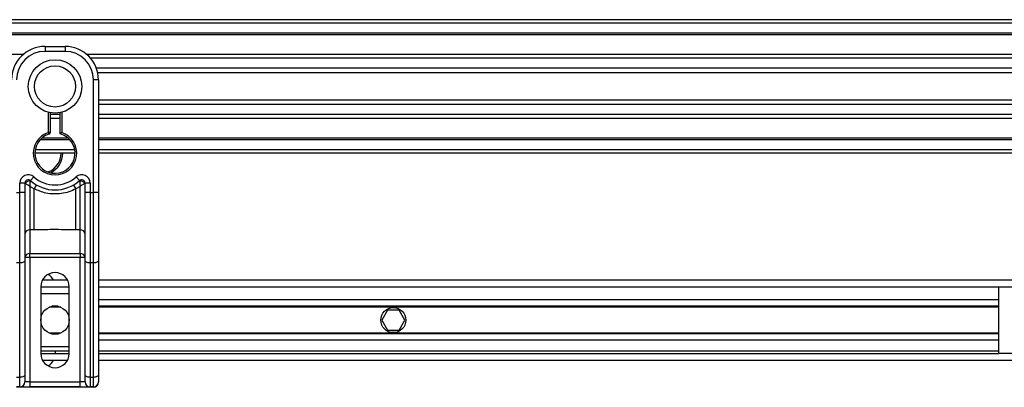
# Model space of a CAD drawing. Header units: millimetres. Extents: x 0 to 420, y 0 to 297.
# Tile 5 of 14: x 149 to 193, y 225 to 241. Entities that reach past the tile are written whole.
import ezdxf

# ---------------------------------------------------------------- set-up
doc = ezdxf.new("R2010")
doc.units = ezdxf.units.MM

msp = doc.modelspace()

# ---------------------------------------------------------------- linework, layer by layer
at = {"color": 7, "linetype": 'Continuous', "lineweight": 25}
for p, q in [((206.166, 241.1085), (57.8085, 241.1085)), ((206.166, 240.9601), (57.8085, 240.9601)), ((206.166, 240.515), (57.8085, 240.515)), ((206.166, 240.4394), (57.8085, 240.4394)), ((150.0869, 239.9216), (150.0869, 239.6991)), ((150.0869, 239.9216), (150.977, 239.9216)), ((150.977, 239.6991), (150.0869, 239.6991)), ((150.977, 239.9216), (150.977, 239.6991)), ((149.1226, 239.5655), (114.8519, 239.5655)), ((206.166, 239.5655), (151.9413, 239.5655)), ((206.166, 239.3934), (152.1121, 239.3934)), ((206.166, 238.95), (152.3695, 238.95)), ((206.166, 238.7496), (152.4275, 238.7496)), ((152.4606, 238.438), (152.2381, 238.438)), ((152.2381, 233.433), (152.2381, 238.438)), ((152.4606, 238.438), (152.4606, 237.1288)), ((206.166, 237.533), (152.4606, 237.533)), ((150.2352, 236.0917), (150.2352, 236.9913)), ((150.3094, 236.9746), (150.3094, 236.0917)), ((150.7545, 236.036), (150.7545, 236.9746)), ((150.8287, 236.9913), (150.8287, 236.0917)), ((206.166, 237.3326), (152.4606, 237.3326)), ((152.4606, 237.1288), (152.4606, 236.1866)), ((150.7545, 236.8892), (150.3094, 236.8892)), ((150.7545, 236.7171), (150.3094, 236.7171)), ((206.166, 236.8892), (152.4606, 236.8892)), ((206.166, 236.7171), (152.4606, 236.7171)), ((152.4606, 236.1866), (152.4606, 233.433)), ((151.1954, 235.7676), (149.8685, 235.7676)), ((151.1191, 235.8433), (149.9449, 235.8433)), ((150.2581, 236.0211), (150.2352, 236.0917)), ((150.3094, 236.0917), (150.2352, 236.0917)), ((206.166, 235.8433), (152.4606, 235.8433)), ((206.166, 235.7676), (152.4606, 235.7676)), ((151.4097, 235.3225), (149.6543, 235.3225)), ((206.166, 235.3225), (152.4606, 235.3225)), ((151.4221, 235.1742), (149.6418, 235.1742)), ((206.166, 235.1742), (152.4606, 235.1742)), ((149.444, 233.9578), (149.5924, 234.1237)), ((151.4716, 234.1237), (151.6199, 233.9578)), ((148.9742, 233.433), (148.9742, 233.8472)), ((149.1967, 233.8472), (148.9742, 233.8472)), ((149.1967, 233.8472), (149.1967, 233.433)), ((149.2181, 233.8317), (149.1967, 233.8317)), ((149.6041, 233.5899), (149.4193, 233.702)), ((149.4193, 233.702), (149.4193, 231.7657)), ((149.6041, 231.7657), (149.6041, 233.5899)), ((151.6446, 233.702), (151.4599, 233.5899)), ((151.4599, 231.7657), (151.4599, 233.5899)), ((151.6446, 231.7657), (151.6446, 233.702)), ((151.8672, 233.8317), (151.8458, 233.8317)), ((151.8672, 233.433), (151.8672, 233.8472)), ((152.0897, 233.8472), (151.8672, 233.8472)), ((152.0897, 233.8472), (152.0897, 233.433)), ((148.8259, 233.433), (148.9742, 233.433)), ((148.9742, 230.2981), (148.9742, 233.433)), ((149.1967, 233.433), (148.9742, 233.433)), ((149.1967, 233.433), (149.1967, 230.3921)), ((151.8672, 230.3921), (151.8672, 233.433)), ((152.0897, 233.433), (151.8672, 233.433)), ((152.0897, 233.433), (152.2381, 233.433)), ((152.0897, 233.433), (152.0897, 230.2981)), ((152.2381, 230.2981), (152.2381, 233.433)), ((152.4606, 233.433), (152.2381, 233.433)), ((152.4606, 233.433), (152.4606, 230.3921)), ((149.6041, 231.7657), (149.4193, 231.7657)), ((149.4193, 231.7657), (149.4193, 230.7154)), ((151.6446, 231.7657), (151.4599, 231.7657)), ((151.6446, 230.7154), (151.6446, 231.7657)), ((149.4193, 230.5331), (149.1967, 230.5331)), ((149.4193, 230.7154), (151.6446, 230.7154)), ((149.4193, 230.5331), (149.4193, 230.7154)), ((149.4193, 230.5331), (149.4193, 225.0117)), ((151.6446, 230.5331), (149.4193, 230.5331)), ((151.6446, 230.7154), (151.6446, 230.5331)), ((151.8672, 230.5331), (151.6446, 230.5331)), ((151.6446, 225.0117), (151.6446, 230.5331)), ((148.9742, 230.2981), (148.8259, 230.2981)), ((148.9742, 225.2174), (148.9742, 230.2981)), ((149.1967, 230.3921), (149.1967, 225.3115)), ((151.8672, 225.3115), (151.8672, 230.3921)), ((152.2381, 230.2981), (152.0897, 230.2981)), ((152.0897, 230.2981), (152.0897, 225.2174)), ((152.2381, 225.2174), (152.2381, 230.2981)), ((152.4606, 230.3921), (152.4606, 225.3115)), ((151.0883, 229.5366), (149.9756, 229.5366)), ((199.3416, 229.5366), (152.4606, 229.5366)), ((149.9014, 229.2399), (149.9014, 226.2727)), ((149.9014, 229.2399), (151.1625, 229.2399)), ((151.1625, 226.2727), (151.1625, 229.2399)), ((152.4606, 229.2399), (192.443, 229.2399)), ((192.443, 226.2727), (192.443, 229.2399)), ((192.443, 229.2399), (199.3416, 229.2399)), ((149.9014, 228.9431), (151.1625, 228.9431)), ((150.7825, 228.3349), (150.2814, 228.3349)), ((150.6679, 228.372), (150.396, 228.372)), ((192.443, 228.6539), (152.4606, 228.6539)), ((192.443, 228.372), (152.4606, 228.372)), ((192.443, 228.3349), (152.4606, 228.3349)), ((165.2962, 228.2014), (165.0392, 227.7563)), ((165.8101, 228.2014), (165.2962, 228.2014)), ((166.0671, 227.7563), (165.8101, 228.2014)), ((165.0392, 227.7563), (165.2962, 227.3112)), ((165.8101, 227.3112), (166.0671, 227.7563)), ((150.7825, 227.1777), (150.2814, 227.1777)), ((150.6679, 227.1406), (150.396, 227.1406)), ((192.443, 227.1777), (152.4606, 227.1777)), ((192.443, 227.1406), (152.4606, 227.1406)), ((165.2962, 227.3112), (165.8101, 227.3112)), ((151.1625, 226.5694), (149.9014, 226.5694)), ((192.443, 226.8587), (152.4606, 226.8587)), ((151.1625, 226.384), (149.9014, 226.384)), ((149.9014, 226.2727), (151.1625, 226.2727)), ((150.5425, 226.384), (150.5425, 226.2727)), ((192.443, 226.384), (152.4606, 226.384)), ((152.4606, 226.2727), (192.443, 226.2727)), ((199.3416, 226.2727), (192.443, 226.2727)), ((149.9756, 225.976), (151.0883, 225.976)), ((152.4606, 225.976), (199.3416, 225.976)), ((148.8259, 225.2174), (148.9742, 225.2174)), ((148.9742, 224.7891), (148.9742, 225.2174)), ((149.1967, 225.3115), (149.1967, 225.0117)), ((151.8672, 225.0117), (151.8672, 225.3115)), ((152.0897, 225.2174), (152.2381, 225.2174)), ((152.0897, 225.2174), (152.0897, 224.7891)), ((152.2381, 224.7891), (152.2381, 225.2174)), ((152.4606, 225.3115), (152.4606, 225.0117)), ((148.9742, 224.7891), (148.8259, 224.7891)), ((152.2368, 224.7704), (148.8271, 224.7704)), ((148.9742, 224.7891), (149.4193, 224.7891)), ((149.4193, 225.0117), (149.1967, 225.0117)), ((149.4193, 225.0117), (149.4193, 224.7891)), ((149.4193, 225.0117), (151.6446, 225.0117)), ((151.6446, 224.7891), (149.4193, 224.7891)), ((151.8672, 225.0117), (151.6446, 225.0117)), ((151.6446, 224.7891), (151.6446, 225.0117)), ((151.6446, 224.7891), (152.0897, 224.7891)), ((152.2381, 224.7891), (152.0897, 224.7891)), ((152.2368, 224.7891), (152.2368, 224.7704))]:
    msp.add_line(p, q, dxfattribs=at)
at = {"color": 7, "linetype": 'Continuous', "lineweight": 25, "flags": 128}
for points in [[(149.1967, 230.3921), (149.1925, 230.3738), (149.1798, 230.3562), (149.1592, 230.3399), (149.1316, 230.3256), (149.0978, 230.3139), (149.0594, 230.3053), (149.0176, 230.2999), (148.9742, 230.2981)], [(152.0897, 230.2981), (152.0463, 230.2999), (152.0046, 230.3053), (151.9661, 230.3139), (151.9324, 230.3256), (151.9047, 230.3399), (151.8841, 230.3562), (151.8715, 230.3738), (151.8672, 230.3921)], [(152.4606, 230.3921), (152.4563, 230.3738), (152.4437, 230.3562), (152.4231, 230.3399), (152.3954, 230.3256), (152.3617, 230.3139), (152.3232, 230.3053), (152.2815, 230.2999), (152.2381, 230.2981)], [(149.1967, 225.3115), (149.1925, 225.2931), (149.1798, 225.2755), (149.1592, 225.2592), (149.1316, 225.245), (149.0978, 225.2333), (149.0594, 225.2246), (149.0176, 225.2192), (148.9742, 225.2174)], [(152.0897, 225.2174), (152.0463, 225.2192), (152.0046, 225.2246), (151.9661, 225.2333), (151.9324, 225.245), (151.9047, 225.2592), (151.8841, 225.2755), (151.8715, 225.2931), (151.8672, 225.3115)], [(152.4606, 225.3115), (152.4563, 225.2931), (152.4437, 225.2755), (152.4231, 225.2592), (152.3954, 225.245), (152.3617, 225.2333), (152.3232, 225.2246), (152.2815, 225.2192), (152.2381, 225.2174)]]:
    msp.add_lwpolyline(points, dxfattribs=at)
at = {"color": 7, "linetype": 'Continuous', "lineweight": 25}
for centre, radius in [((150.532, 238.1413), 1.1877), ((150.532, 238.1413), 0.9136), ((150.532, 227.7563), 0.6305), ((165.5532, 227.7563), 0.5563)]:
    msp.add_circle(centre, radius, dxfattribs=at)
for centre, radius, start, end in [((150.0869, 238.438), 1.4836, 90, 180), ((150.0869, 238.438), 1.261, 90, 180), ((150.977, 238.438), 1.4836, 0, 90), ((150.977, 238.438), 1.261, 0, 90), ((150.532, 235.1742), 0.9643, 107.92021, 72.07979), ((150.532, 235.1742), 0.8901, 107.92021, 75.52249), ((150.2352, 236.0917), 0.0742, 287.92021, 0), ((149.912, 235.1742), 0.8901, 290.3804, 360), ((149.912, 235.1742), 0.9643, 295.88119, 360), ((149.3451, 233.8472), 0.3709, 48.18969, 180), ((149.3451, 233.8472), 0.1484, 48.18969, 180), ((149.3451, 233.8472), 0.1484, 48.19069, 179.99948), ((149.3912, 233.7469), 0.1928, 75.20753, 153.90631), ((150.532, 235.1742), 1.6319, 228.18969, 311.81031), ((150.532, 235.1742), 1.4094, 228.18969, 311.81031), ((151.7188, 233.8472), 0.3709, 0, 131.81031), ((151.7188, 233.8472), 0.1484, 0, 131.81031), ((151.7188, 233.8472), 0.1484, 0.00052, 131.80931), ((151.6727, 233.7469), 0.1928, 26.09369, 104.79247), ((150.525, 233.1132), 1.037, 141.32705, 152.63541), ((150.5389, 233.1132), 1.037, 27.36459, 38.67295), ((149.401, 231.5611), 0.2055, 84.88893, 173.75645), ((151.6629, 231.5611), 0.2055, 6.24355, 95.11107), ((149.401, 230.5107), 0.2055, 84.88893, 173.75645), ((151.6629, 230.5107), 0.2055, 6.24355, 95.11107), ((150.532, 229.2399), 0.6305, 0, 180), ((149.912, 229.2399), 0.6305, 28.07249, 60.55097), ((150.532, 226.2727), 0.6305, 180, 0), ((149.912, 226.2727), 0.6305, 299.44903, 331.92751), ((148.9742, 225.0117), 0.2225, 270, 0), ((152.0897, 225.0117), 0.2225, 180, 270), ((152.2381, 225.0117), 0.2225, 270, 0)]:
    msp.add_arc(centre, radius, start, end, dxfattribs=at)
msp.add_ellipse((152.2368, 224.993), major_axis=(0.1574, 0.1574), ratio=0.9999746, start_param=3.9270289, end_param=5.4977491, dxfattribs=at)
for points, knots in [([(150.7545, 236.036), (150.7551, 236.0365), (150.7563, 236.0374), (150.7654, 236.0445), (150.7793, 236.0551), (150.7992, 236.0701), (150.8166, 236.0829), (150.827, 236.0905), (150.8285, 236.0916), (150.8287, 236.0917)], [0, 0, 0, 0, 0.1619499, 0.3233619, 0.4972773, 0.7062892, 0.9573608, 0.9948044, 1, 1, 1, 1]), ([(149.4193, 233.702), (149.4193, 233.7024), (149.4193, 233.7032), (149.4194, 233.7045), (149.4195, 233.7061), (149.4196, 233.7084), (149.4198, 233.7119), (149.4202, 233.7173), (149.4207, 233.7259), (149.4215, 233.7395), (149.4231, 233.7619), (149.4264, 233.8051), (149.4304, 233.8477), (149.4358, 233.8972), (149.4385, 233.9179), (149.4405, 233.9333)], [0, 0, 0, 0, 0.004266, 0.0088901, 0.0138063, 0.0214465, 0.0333306, 0.0518502, 0.0808258, 0.1265764, 0.2004509, 0.327518, 0.6126852, 0.71116, 1, 1, 1, 1]), ([(149.444, 233.9578), (149.444, 233.9576), (149.4438, 233.957), (149.4427, 233.95), (149.4412, 233.9386), (149.4405, 233.9333)], [0, 0, 0, 0, 0.19789451, 0.62975779, 1, 1, 1, 1]), ([(151.6199, 233.9578), (151.62, 233.9572), (151.6203, 233.9561), (151.6216, 233.947), (151.6229, 233.9374), (151.6235, 233.9333)], [0, 0, 0, 0, 0.3358482, 0.722383, 1, 1, 1, 1]), ([(151.6235, 233.9333), (151.6254, 233.9179), (151.6281, 233.8972), (151.6335, 233.8477), (151.6375, 233.8051), (151.6409, 233.7619), (151.6424, 233.7395), (151.6433, 233.7259), (151.6438, 233.7173), (151.6441, 233.7119), (151.6443, 233.7084), (151.6444, 233.7061), (151.6445, 233.7045), (151.6446, 233.7032), (151.6446, 233.7024), (151.6446, 233.702)], [0, 0, 0, 0, 0.28884002, 0.38731484, 0.67248202, 0.79954912, 0.87342364, 0.91917425, 0.94814978, 0.9666694, 0.97855354, 0.98619373, 0.99110991, 0.99573404, 1, 1, 1, 1]), ([(149.2181, 233.8317), (149.2135, 233.835), (149.2037, 233.8421), (149.1976, 233.8466), (149.1969, 233.8471), (149.1967, 233.8472)], [0, 0, 0, 0, 0.37275472, 0.80355374, 1, 1, 1, 1]), ([(149.4193, 233.702), (149.4189, 233.7022), (149.4184, 233.7026), (149.4175, 233.7031), (149.4166, 233.7037), (149.4152, 233.7046), (149.413, 233.7059), (149.4096, 233.708), (149.4045, 233.7112), (149.3965, 233.7161), (149.3841, 233.7237), (149.3642, 233.7361), (149.3275, 233.7591), (149.2916, 233.7821), (149.2495, 233.8099), (149.2315, 233.8224), (149.2181, 233.8317)], [0, 0, 0, 0, 0.0041906, 0.0068565, 0.010501, 0.0160828, 0.0246331, 0.0377369, 0.0578443, 0.0887963, 0.1368222, 0.212883, 0.3405739, 0.6117157, 0.7098737, 1, 1, 1, 1]), ([(151.4599, 233.5899), (151.3573, 233.5431), (151.1493, 233.4482), (150.8141, 233.3729), (150.4693, 233.3538), (150.0543, 233.399), (149.7754, 233.5173), (149.6041, 233.5899)], [0, 0, 0, 0, 0.17534777, 0.35557936, 0.53101844, 0.71188108, 1, 1, 1, 1]), ([(151.8458, 233.8317), (151.8324, 233.8224), (151.8145, 233.8099), (151.7724, 233.7821), (151.7365, 233.7591), (151.6997, 233.7361), (151.6798, 233.7237), (151.6674, 233.7161), (151.6595, 233.7112), (151.6543, 233.708), (151.651, 233.7059), (151.6488, 233.7046), (151.6473, 233.7037), (151.6464, 233.7031), (151.6455, 233.7026), (151.645, 233.7022), (151.6446, 233.702)], [0, 0, 0, 0, 0.2901263, 0.3882843, 0.6594261, 0.787117, 0.8631778, 0.9112037, 0.9421557, 0.9622631, 0.9753669, 0.9839172, 0.989499, 0.9931435, 0.9958094, 1, 1, 1, 1]), ([(151.8672, 233.8472), (151.8666, 233.8468), (151.8655, 233.846), (151.8577, 233.8403), (151.8493, 233.8342), (151.8458, 233.8317)], [0, 0, 0, 0, 0.33368437, 0.72015173, 1, 1, 1, 1]), ([(151.4599, 231.7657), (151.1132, 231.7724), (150.4946, 231.7844), (149.876, 231.7714), (149.6041, 231.7657)], [0, 0, 0, 0, 0.5602827, 1, 1, 1, 1])]:
    msp.add_open_spline(points, degree=3, knots=knots, dxfattribs=at)

doc.saveas('drawing.dxf')
